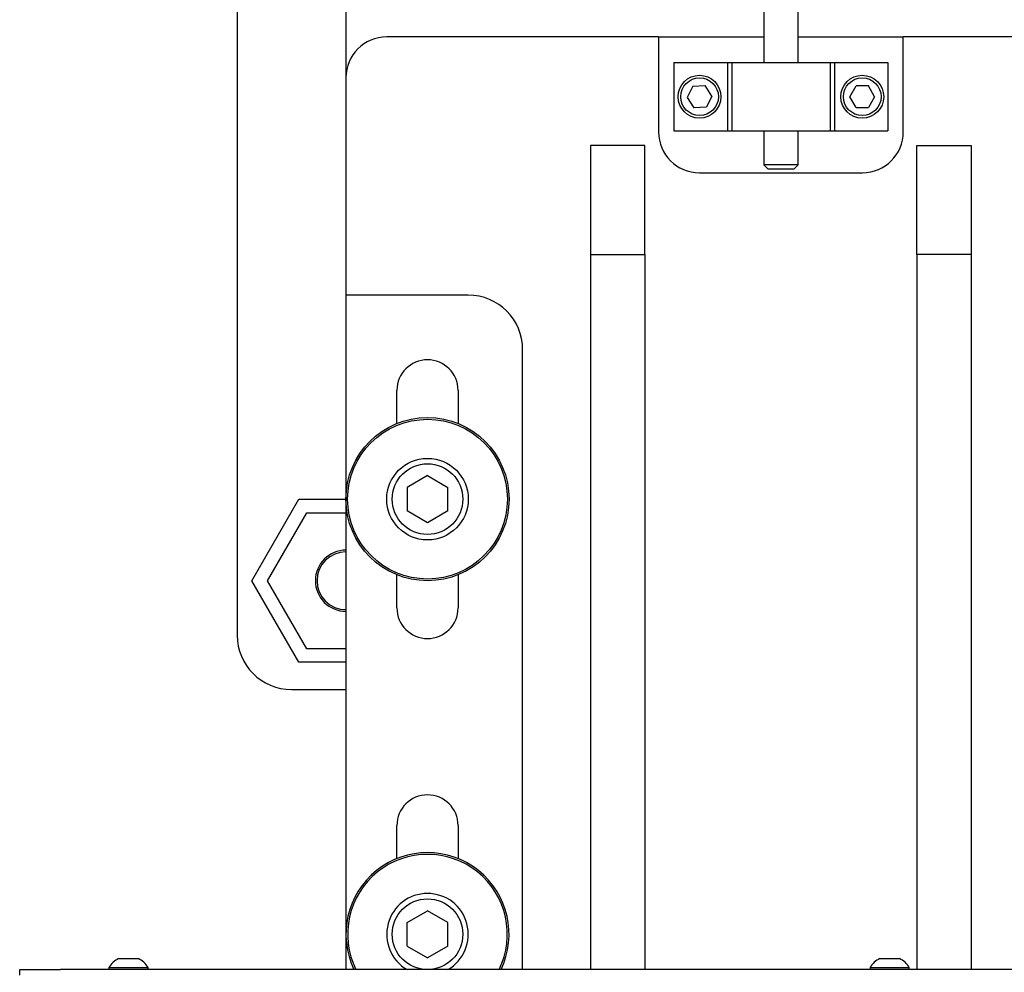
# Model space of a CAD drawing. Header units: inches. Extents: x 2.8 to 37.8, y -2.5 to 24.2.
# Tile 3 of 11: x 6.8 to 15.9, y 8.4 to 17.2. Entities that reach past the tile are written whole.
import ezdxf

# ---------------------------------------------------------------- set-up
doc = ezdxf.new("R2010")
doc.units = ezdxf.units.IN
doc.header["$MEASUREMENT"] = 0

msp = doc.modelspace()

# ---------------------------------------------------------------- linework, layer by layer
at = {"color": 7, "linetype": 'Continuous', "lineweight": 25}
for p, q in [((9.8179, 19.4995), (9.8179, 16.6245)), ((8.8179, 18.9995), (8.8179, 11.4995)), ((13.6604, 17.7531), (13.6604, 16.7645)), ((13.9753, 16.7645), (13.9753, 17.7531)), ((12.6929, 16.9995), (10.1929, 16.9995)), ((12.6929, 16.9995), (12.6929, 16.1245)), ((12.6929, 16.9995), (13.6604, 16.9995)), ((13.9753, 16.9995), (14.9429, 16.9995)), ((14.9429, 16.1245), (14.9429, 16.9995)), ((17.4429, 16.9995), (14.9429, 16.9995)), ((12.8336, 16.7645), (12.8336, 16.1346)), ((12.8336, 16.7645), (13.3257, 16.7645)), ((13.3257, 16.7645), (13.3257, 16.1346)), ((13.3257, 16.7645), (13.3651, 16.7645)), ((13.3651, 16.7645), (13.3651, 16.1346)), ((13.3651, 16.7645), (14.2706, 16.7645)), ((14.2706, 16.7645), (14.2706, 16.1346)), ((14.2706, 16.7645), (14.31, 16.7645)), ((14.31, 16.7645), (14.31, 16.1346)), ((14.31, 16.7645), (14.8021, 16.7645)), ((14.8021, 16.7645), (14.8021, 16.1346)), ((9.8179, 16.6245), (9.8179, 14.6245)), ((13.0077, 16.5447), (12.9563, 16.4433)), ((13.0077, 16.5447), (13.1211, 16.5509)), ((13.1833, 16.4558), (13.1211, 16.5509)), ((14.4522, 16.4495), (14.5091, 16.5479)), ((14.6227, 16.5479), (14.5091, 16.5479)), ((14.6795, 16.4495), (14.6227, 16.5479)), ((12.9563, 16.4433), (13.0185, 16.3481)), ((13.1833, 16.4558), (13.132, 16.3544)), ((14.5091, 16.3511), (14.4522, 16.4495)), ((14.6795, 16.4495), (14.6227, 16.3511)), ((13.132, 16.3544), (13.0185, 16.3481)), ((14.5091, 16.3511), (14.6227, 16.3511)), ((12.8336, 16.1346), (13.3257, 16.1346)), ((13.3257, 16.1346), (13.3651, 16.1346)), ((13.3651, 16.1346), (14.2706, 16.1346)), ((13.6604, 16.1346), (13.6604, 15.8239)), ((13.9753, 15.8239), (13.9753, 16.1346)), ((14.2706, 16.1346), (14.31, 16.1346)), ((14.31, 16.1346), (14.8021, 16.1346)), ((12.5679, 15.9995), (12.0679, 15.9995)), ((12.0679, 15.9995), (12.0679, 14.9995)), ((12.5679, 14.9995), (12.5679, 15.9995)), ((15.0679, 15.9995), (15.5679, 15.9995)), ((15.0679, 14.9995), (15.0679, 15.9995)), ((15.5679, 15.9995), (15.5679, 14.9995)), ((13.6604, 15.8239), (13.6997, 15.7846)), ((13.878, 15.8239), (13.6604, 15.8239)), ((13.863, 15.7846), (13.6997, 15.7846)), ((13.936, 15.7846), (13.863, 15.7846)), ((13.9753, 15.8239), (13.878, 15.8239)), ((13.936, 15.7846), (13.9753, 15.8239)), ((13.0679, 15.7495), (14.5679, 15.7495)), ((12.0679, 14.9995), (12.5679, 14.9995)), ((12.0679, 14.9995), (12.0679, 8.4245)), ((12.5679, 14.9995), (12.5679, 8.4245)), ((15.5679, 14.9995), (15.0679, 14.9995)), ((15.0679, 14.9995), (15.0679, 8.4245)), ((15.5679, 14.9995), (15.5679, 8.4245)), ((10.9429, 14.6245), (9.8179, 14.6245)), ((9.8179, 14.6245), (9.8179, 8.4245)), ((11.4429, 8.4245), (11.4429, 14.1245)), ((10.2866, 13.4448), (10.2866, 13.7495)), ((10.8491, 13.7495), (10.8491, 13.4448)), ((10.5679, 12.966), (10.3804, 12.8578)), ((10.5679, 12.966), (10.7554, 12.8578)), ((10.3804, 12.8578), (10.3804, 12.6413)), ((10.7554, 12.6413), (10.7554, 12.8578)), ((8.9518, 11.9995), (9.3848, 12.7495)), ((9.3848, 12.7495), (9.8179, 12.7495)), ((9.0962, 11.9995), (9.457, 12.6245)), ((9.457, 12.6245), (9.8179, 12.6245)), ((10.5679, 12.533), (10.3804, 12.6413)), ((10.7554, 12.6413), (10.5679, 12.533)), ((10.2866, 11.7495), (10.2866, 12.0543)), ((10.8491, 12.0543), (10.8491, 11.7495)), ((9.3848, 11.2495), (8.9518, 11.9995)), ((9.457, 11.3745), (9.0962, 11.9995)), ((9.8179, 11.3745), (9.457, 11.3745)), ((9.8179, 11.2495), (9.3848, 11.2495)), ((9.3179, 10.9995), (9.8179, 10.9995)), ((10.2866, 9.4448), (10.2866, 9.7495)), ((10.8491, 9.7495), (10.8491, 9.4448)), ((10.3804, 8.8578), (10.5679, 8.966)), ((10.7554, 8.8578), (10.5679, 8.966)), ((10.3804, 8.6413), (10.3804, 8.8578)), ((10.7554, 8.6413), (10.7554, 8.8578)), ((10.3804, 8.6413), (10.5679, 8.533)), ((10.7554, 8.6413), (10.5679, 8.533)), ((7.7276, 8.5255), (7.9081, 8.5255)), ((14.7276, 8.5255), (14.8523, 8.5255)), ((14.8523, 8.5255), (14.9081, 8.5255)), ((6.8179, 8.3745), (6.8179, 8.4245)), ((6.8179, 8.4245), (7.1929, 8.4245)), ((36.4429, 8.4245), (7.1929, 8.4245)), ((7.6374, 8.4445), (7.6374, 8.4245)), ((7.6374, 8.4445), (7.9984, 8.4445)), ((7.9984, 8.4245), (7.9984, 8.4445)), ((14.6374, 8.4445), (14.6374, 8.4245)), ((14.6374, 8.4445), (14.8868, 8.4445)), ((14.8868, 8.4445), (14.9984, 8.4445)), ((14.9984, 8.4245), (14.9984, 8.4445))]:
    msp.add_line(p, q, dxfattribs=at)
for centre, radius in [((13.0698, 16.4495), 0.1969), ((13.0698, 16.4495), 0.1732), ((14.5659, 16.4495), 0.1969), ((14.5659, 16.4495), 0.1732), ((10.5679, 12.7495), 0.75), ((10.5679, 12.7495), 0.7344), ((10.5679, 12.7495), 0.375), ((10.5679, 12.7495), 0.325), ((10.5679, 8.7495), 0.325)]:
    msp.add_circle(centre, radius, dxfattribs=at)
for centre, radius, start, end in [((10.1929, 16.6245), 0.375, 90, 180), ((13.0679, 16.1245), 0.375, 180, 270), ((14.5679, 16.1245), 0.375, 270, 0), ((10.9429, 14.1245), 0.5, 0, 90), ((10.5679, 13.7495), 0.2812, 0, 180), ((9.8179, 11.9995), 0.2813, 90, 180), ((9.8179, 11.9995), 0.2656, 90, 270), ((9.8179, 11.9995), 0.2813, 180, 270), ((10.5679, 11.7495), 0.2813, 180, 0), ((9.3179, 11.4995), 0.5, 180, 270), ((10.5679, 9.7495), 0.2813, 0, 180), ((10.5679, 8.7495), 0.75, 334.32071, 205.67929), ((10.5679, 8.7495), 0.7344, 333.7331, 206.2669), ((10.5679, 8.7495), 0.375, 299.92643, 240), ((7.8179, 8.3342), 0.2116, 115.25264, 148.56375), ((7.8179, 8.3342), 0.2116, 31.43625, 64.74736), ((14.8179, 8.3342), 0.2116, 115.25264, 148.56375), ((14.8179, 8.3342), 0.2116, 31.43625, 64.74736)]:
    msp.add_arc(centre, radius, start, end, dxfattribs=at)

doc.saveas('drawing.dxf')
